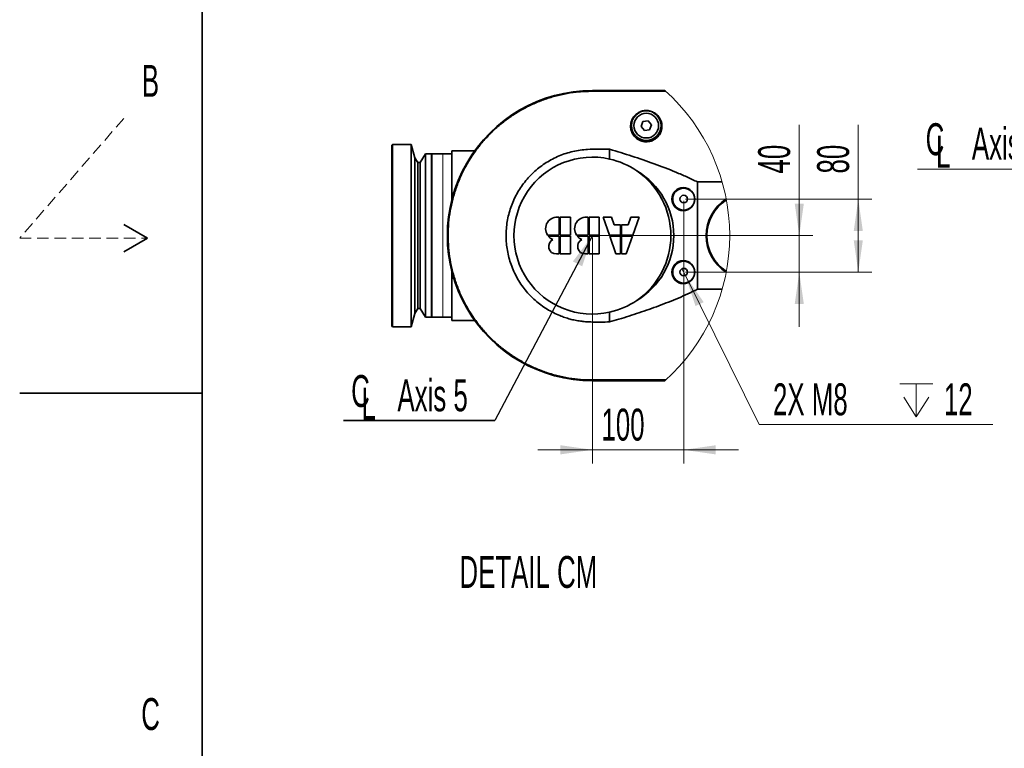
# Model space of a CAD drawing. Header units: millimetres. Extents: x 0 to 11920, y 0 to 8400.
# Tile 16 of 121: x 0 to 2158, y 4822 to 6419. Entities that reach past the tile are written whole.
import ezdxf

# ---------------------------------------------------------------- set-up
doc = ezdxf.new("R2010")
doc.units = ezdxf.units.MM
doc.header["$LTSCALE"] = 20
doc.header["$PDSIZE"] = -1
doc.linetypes.add('HIDDEN', pattern=[1.905, 1.27, -0.635])
doc.layers.add('SVART_TEXT', color=7, linetype='Continuous')
doc.styles.add('SLDTEXTSTYLE0', font='TXT', dxfattribs={"width": 0.605})
doc.dimstyles.new('SLDDIMSTYLE11', dxfattribs={"dimtxt": 70, "dimasz": 70, "dimexe": 0, "dimexo": 0.0625, "dimgap": 17.5, "dimtad": 1, "dimdec": 1, "dimlfac": 0.5, "dimrnd": 1e-09, "dimzin": 12, "dimdsep": 46, "dimtxsty": 'SLDTEXTSTYLE0', "dimsah": 1, "dimcen": 0.09, "dimadec": 0, "dimazin": 3, "dimtfac": 1, "dimtmove": 0, "dimatfit": 0, "dimfxl": 1, "dimfrac": 2, "dimtolj": 1, "dimtzin": 12, "dimarcsym": 0})
doc.dimstyles.new('SLDDIMSTYLE13', dxfattribs={"dimtxt": 70, "dimasz": 70, "dimexe": 0, "dimexo": 0.0625, "dimgap": 17.5, "dimtad": 1, "dimdec": 1, "dimlfac": 0.5, "dimrnd": 1e-09, "dimzin": 12, "dimdsep": 46, "dimtxsty": 'SLDTEXTSTYLE0', "dimsah": 1, "dimcen": 0.09, "dimadec": 0, "dimazin": 3, "dimtfac": 1, "dimtofl": 0, "dimtmove": 0, "dimatfit": 3, "dimfxl": 1, "dimfrac": 2, "dimtolj": 1, "dimtzin": 12, "dimarcsym": 0})
doc.dimstyles.new('SLDDIMSTYLE14', dxfattribs={"dimtxt": 70, "dimasz": 70, "dimexe": 0, "dimexo": 0.0625, "dimgap": 17.5, "dimtad": 0, "dimtih": 1, "dimtoh": 1, "dimdec": 1, "dimlfac": 0.5, "dimrnd": 1e-09, "dimzin": 12, "dimdsep": 46, "dimtxsty": 'SLDTEXTSTYLE0', "dimblk1": 'NONE', "dimsah": 1, "dimcen": 0, "dimadec": 0, "dimazin": 3, "dimtfac": 1, "dimtmove": 0, "dimatfit": 3, "dimldrblk": 'NONE', "dimfxl": 1, "dimfrac": 2, "dimtolj": 1, "dimtzin": 12, "dimarcsym": 0})
doc.dimstyles.new('SLDDIMSTYLE5', dxfattribs={"dimtxt": 0.18, "dimasz": 70, "dimexe": 0, "dimexo": 0.0625, "dimgap": 0, "dimtad": 0, "dimtih": 1, "dimtoh": 1, "dimdec": 0, "dimrnd": 1e-09, "dimzin": 0, "dimdsep": 46, "dimtxsty": 'Standard', "dimsah": 1, "dimcen": 0.09, "dimadec": 0, "dimazin": 0, "dimtfac": 70, "dimtdec": 0, "dimtofl": 0, "dimtmove": 0, "dimatfit": 3, "dimfxl": 1, "dimfrac": 2, "dimtolj": 1, "dimtzin": 0, "dimarcsym": 0})

# ---------------------------------------------------------------- blocks, each defined once
blk = doc.blocks.new('SW_SYMBOL_MOD_CL')
at = {"color": 0, "linetype": 'Continuous', "lineweight": 0, "char_height": 15515, "attachment_point": 5, "style": 'SLDTEXTSTYLE0'}
for s, insert in [('C', (8000, 12000)), ('L', (12000, 6000))]:
    blk.add_mtext(s, dxfattribs=dict(at, insert=insert))
blk = doc.blocks.new('SW_NOTE_0_8')
at = {"color": 0, "linetype": 'Continuous', "lineweight": 0}
for p, q in [((-333.3, 0), (0, 0)), ((0, 0), (-333.3, 0)), ((-333.3, 0), (0, 0)), ((0, 0), (-333.3, 0)), ((-333.3, 0), (0, 0)), ((0, 0), (-333.3, 0))]:
    blk.add_line(p, q, dxfattribs=at)
at = {"color": 0, "linetype": 'Continuous', "lineweight": 0, "xscale": 0.0045117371, "yscale": 0.0045117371, "zscale": 0.0045117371}
blk.add_blockref('SW_SYMBOL_MOD_CL', (-331.1, 11), dxfattribs=at)
at = {"color": 0, "linetype": 'Continuous', "lineweight": 0, "insert": (-214.1, 91.1), "char_height": 70, "attachment_point": 1, "style": 'SLDTEXTSTYLE0'}
blk.add_mtext('Axis 1', dxfattribs=at)
blk = doc.blocks.new('_D_55')
at = {"color": 7, "linetype": 'Continuous', "lineweight": 0}
for p, q in [((1455.3, 6021.5), (1455.3, 5446.1)), ((1255.3, 5941.5), (1255.3, 5446.1)), ((1255.3, 5476.1), (1135.3, 5476.1)), ((1255.3, 5476.1), (1455.3, 5476.1)), ((1455.3, 5476.1), (1575.3, 5476.1))]:
    blk.add_line(p, q, dxfattribs=at)
at = {"color": 7, "linetype": 'Continuous', "lineweight": 18}
for points in [[(1255.3, 5476.1), (1185.3, 5486.1), (1185.3, 5466.1)], [(1455.3, 5476.1), (1525.3, 5466.1), (1525.3, 5486.1)]]:
    blk.add_solid(points, dxfattribs=at)
at = {"color": 7, "linetype": 'Continuous', "lineweight": 18, "insert": (1275.1, 5566.3), "char_height": 70, "attachment_point": 1, "style": 'SLDTEXTSTYLE0'}
blk.add_mtext('100', dxfattribs=at)
blk = doc.blocks.new('_D_56')
at = {"color": 7, "linetype": 'Continuous', "lineweight": 0}
for p, q in [((1708.7, 5945.5), (1708.7, 6188.6)), ((1259.3, 5945.5), (1738.7, 5945.5)), ((1708.7, 5945.5), (1708.7, 5865.5)), ((1459.3, 5865.5), (1738.7, 5865.5)), ((1708.7, 5865.5), (1708.7, 5745.5))]:
    blk.add_line(p, q, dxfattribs=at)
at = {"color": 7, "linetype": 'Continuous', "lineweight": 18}
for points in [[(1708.7, 5945.5), (1718.7, 6015.5), (1698.7, 6015.5)], [(1708.7, 5865.5), (1698.7, 5795.5), (1718.7, 5795.5)]]:
    blk.add_solid(points, dxfattribs=at)
at = {"color": 7, "linetype": 'Continuous', "lineweight": 18, "insert": (1618.5, 6081.6), "char_height": 70, "attachment_point": 1, "rotation": 90, "style": 'SLDTEXTSTYLE0'}
blk.add_mtext('40', dxfattribs=at)
blk = doc.blocks.new('_D_57')
at = {"color": 7, "linetype": 'Continuous', "lineweight": 0}
for p, q in [((1838, 6025.5), (1838, 6188.6)), ((1459.3, 6025.5), (1868, 6025.5)), ((1838, 6025.5), (1838, 5865.5)), ((1459.3, 5865.5), (1868, 5865.5))]:
    blk.add_line(p, q, dxfattribs=at)
at = {"color": 7, "linetype": 'Continuous', "lineweight": 18}
for points in [[(1838, 6025.5), (1828, 5955.5), (1848, 5955.5)], [(1838, 5865.5), (1848, 5935.5), (1828, 5935.5)]]:
    blk.add_solid(points, dxfattribs=at)
at = {"color": 7, "linetype": 'Continuous', "lineweight": 18, "insert": (1747.8, 6081.6), "char_height": 70, "attachment_point": 1, "rotation": 90, "style": 'SLDTEXTSTYLE0'}
blk.add_mtext('80', dxfattribs=at)
blk = doc.blocks.new('SW_SYMBOL_HOLE_DEPTH')
at = {"color": 0, "linetype": 'Continuous', "lineweight": 18}
for p, q in [((0, 17500), (16000, 17500)), ((8000, 17500), (8000, 1500)), ((2000, 11100), (8000, 1500)), ((14000, 11100), (8000, 1500))]:
    blk.add_line(p, q, dxfattribs=at)
blk = doc.blocks.new('_D_58')
at = {"color": 7, "linetype": 'Continuous', "lineweight": 0}
for p, q in [((1451.6, 5872.9), (1459, 5858)), ((1459, 5858), (1621.1, 5531.3)), ((1621.1, 5531.3), (2132.7, 5531.3))]:
    blk.add_line(p, q, dxfattribs=at)
at = {"color": 7, "linetype": 'Continuous', "lineweight": 18}
blk.add_solid([(1459, 5858), (1481.2, 5790.9), (1499.1, 5799.8)], dxfattribs=at)
at = {"color": 7, "linetype": 'Continuous', "lineweight": 18, "xscale": 0.0045117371, "yscale": 0.0045117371, "zscale": 0.0045117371}
blk.add_blockref('SW_SYMBOL_HOLE_DEPTH', (1929.1, 5541.5), dxfattribs=at)
at = {"color": 7, "linetype": 'Continuous', "lineweight": 18, "char_height": 70, "attachment_point": 1, "style": 'SLDTEXTSTYLE0'}
for s, insert in [('2X M8', (1651.1, 5621.8)), ('12', (2025.7, 5621.8))]:
    blk.add_mtext(s, dxfattribs=dict(at, insert=insert))
blk = doc.blocks.new('_None')
blk = doc.blocks.new('SW_NOTE_0_9')
at = {"layer": 'SVART_TEXT', "color": 0}
for p, q in [((-331.1, 0), (0, 0)), ((0, 0), (-331.1, 0)), ((-331.1, 0), (0, 0)), ((0, 0), (-331.1, 0)), ((-331.1, 0), (0, 0)), ((0, 0), (-331.1, 0))]:
    blk.add_line(p, q, dxfattribs=at)
at = {"layer": 'SVART_TEXT', "color": 0, "xscale": 0.0045117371, "yscale": 0.0045117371, "zscale": 0.0045117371}
blk.add_blockref('SW_SYMBOL_MOD_CL', (-330.3, 10.3), dxfattribs=at)
at = {"layer": 'SVART_TEXT', "color": 0, "insert": (-213.2, 90.5), "char_height": 70, "attachment_point": 1, "style": 'SLDTEXTSTYLE0'}
blk.add_mtext('Axis 5', dxfattribs=at)

msp = doc.modelspace()

# ---------------------------------------------------------------- linework, layer by layer
at = {"color": 7, "linetype": 'Continuous', "lineweight": 35}
for p, q in [((400, 200), (400, 8200)), ((1414.059837, 6263.465716), (1255.315978, 6263.465716)), ((1414.293606, 6263.256265), (1255.315978, 6263.256265)), ((1365.893204, 6195.310904), (1361.944515, 6184.459997)), ((1377.264697, 6197.3166), (1365.893204, 6195.310904)), ((1384.687502, 6188.471509), (1377.264697, 6197.3166)), ((1361.944515, 6184.459997), (1369.36732, 6175.614906)), ((1369.36732, 6175.614906), (1380.738814, 6177.620722)), ((1380.738814, 6177.620722), (1384.687502, 6188.471509)), ((817.316015, 6145.465804), (815.315921, 6143.46583)), ((815.315921, 5945.465757), (815.315921, 6143.46583)), ((858.315904, 6145.465804), (817.316015, 6145.465804)), ((817.316015, 6145.465804), (817.316015, 5945.465757)), ((866.231401, 6115.925146), (858.315904, 6145.465804)), ((858.315904, 5945.465757), (858.315904, 6145.465804)), ((997.385699, 6131.465746), (947.315891, 6131.465746)), ((947.315891, 6038.567854), (947.315891, 6131.465746)), ((1293.036897, 6134.73518), (1293.036897, 6113.278581)), ((872.516114, 6105.465723), (866.231401, 6115.925146)), ((866.231401, 5945.465757), (866.231401, 6115.925146)), ((889.116008, 6124.465777), (877.939422, 6105.465723)), ((902.316053, 6124.465777), (889.116008, 6124.465777)), ((889.116008, 5945.465757), (889.116008, 6124.465777)), ((902.316053, 5945.465757), (902.316053, 6124.465777)), ((927.31591, 6124.465777), (903.31598, 6124.465777)), ((903.31598, 5766.465737), (903.31598, 6124.465777)), ((947.315891, 6124.465777), (927.31591, 6124.465777)), ((877.939422, 6105.465723), (872.516114, 6105.465723)), ((872.516114, 5945.465757), (872.516114, 6105.465723)), ((877.939422, 5945.465757), (877.939422, 6105.465723)), ((903.31598, 6105.465723), (902.316053, 6105.465723)), ((1485.315997, 6063.090635), (1539.643962, 6063.091708)), ((1485.315997, 5827.840878), (1485.315997, 6063.090635)), ((947.315891, 6038.567854), (951.250274, 6038.567854)), ((947.315891, 6024.585916), (947.315891, 6038.567854)), ((1182.606895, 5946.466757), (1182.606895, 5985.687805)), ((1206.903894, 5985.687805), (1184.608896, 5985.687805)), ((1184.608896, 5985.687805), (1184.608896, 5946.466757)), ((1206.903894, 5946.466757), (1206.903894, 5985.687805)), ((1246.125061, 5946.466757), (1246.125061, 5985.687805)), ((1270.42206, 5985.687805), (1248.127062, 5985.687805)), ((1248.127062, 5985.687805), (1248.127062, 5946.466757)), ((1270.42206, 5946.466757), (1270.42206, 5985.687805)), ((1278.794009, 5985.687805), (1292.503555, 5946.466757)), ((1296.994049, 5985.687805), (1278.794009, 5985.687805)), ((1302.719552, 5969.307734), (1296.994049, 5985.687805)), ((1339.21798, 5985.687805), (1333.492357, 5969.307734)), ((1357.41802, 5985.687805), (1339.21798, 5985.687805)), ((1343.708355, 5946.466757), (1357.41802, 5985.687805)), ((228.038476, 5970), (280, 5940)), ((1317.105014, 5969.307734), (1302.719552, 5969.307734)), ((1317.105014, 5946.466757), (1317.105014, 5969.307734)), ((1319.107015, 5969.307734), (1319.107015, 5946.466757)), ((1333.492357, 5969.307734), (1319.107015, 5969.307734)), ((280, 5940), (228.038476, 5910)), ((815.315921, 5747.465683), (815.315921, 5945.465757)), ((817.316015, 5945.465757), (817.316015, 5745.465828)), ((858.315904, 5745.465828), (858.315904, 5945.465757)), ((866.231401, 5775.006367), (866.231401, 5945.465757)), ((872.516114, 5785.46579), (872.516114, 5945.465757)), ((877.939422, 5785.46579), (877.939422, 5945.465757)), ((889.116008, 5766.465737), (889.116008, 5945.465757)), ((902.316053, 5766.465737), (902.316053, 5945.465757)), ((1156.947572, 5946.466757), (1182.606895, 5946.466757)), ((1182.606895, 5944.464756), (1158.428628, 5944.464756)), ((1182.606895, 5905.243708), (1182.606895, 5944.464756)), ((1184.608896, 5946.466757), (1206.903894, 5946.466757)), ((1184.608896, 5944.464756), (1184.608896, 5905.243708)), ((1206.903894, 5944.464756), (1184.608896, 5944.464756)), ((1206.903894, 5905.243708), (1206.903894, 5944.464756)), ((1220.465619, 5946.466757), (1246.125061, 5946.466757)), ((1246.125061, 5944.464756), (1221.946676, 5944.464756)), ((1246.125061, 5905.243708), (1246.125061, 5944.464756)), ((1248.127062, 5946.466757), (1270.42206, 5946.466757)), ((1248.127062, 5944.464756), (1248.127062, 5905.243708)), ((1270.42206, 5944.464756), (1248.127062, 5944.464756)), ((1270.42206, 5905.243708), (1270.42206, 5944.464756)), ((1292.503555, 5946.466757), (1317.105014, 5946.466757)), ((1293.203432, 5944.464756), (1306.912977, 5905.243708)), ((1317.105014, 5944.464756), (1293.203432, 5944.464756)), ((1317.105014, 5905.243708), (1317.105014, 5944.464756)), ((1319.107015, 5946.466757), (1343.708355, 5946.466757)), ((1319.107015, 5944.464756), (1319.107015, 5905.243708)), ((1343.008597, 5944.464756), (1319.107015, 5944.464756)), ((1329.299052, 5905.243708), (1343.008597, 5944.464756)), ((1176.327903, 5905.243708), (1182.606895, 5905.243708)), ((1184.608896, 5905.243708), (1206.903894, 5905.243708)), ((1239.84595, 5905.243708), (1246.125061, 5905.243708)), ((1248.127062, 5905.243708), (1270.42206, 5905.243708)), ((1306.912977, 5905.243708), (1317.105014, 5905.243708)), ((1319.107015, 5905.243708), (1329.299052, 5905.243708)), ((947.315891, 5852.363659), (947.315891, 5866.345717)), ((951.250274, 5852.363659), (947.315891, 5852.363659)), ((947.315891, 5759.465767), (947.315891, 5852.363659)), ((1539.654453, 5827.876402), (1485.315997, 5827.840878)), ((866.231401, 5775.006367), (872.516114, 5785.46579)), ((872.516114, 5785.46579), (877.939422, 5785.46579)), ((877.939422, 5785.46579), (889.116008, 5766.465737)), ((902.316053, 5785.46579), (903.31598, 5785.46579)), ((858.315904, 5745.465828), (866.231401, 5775.006367)), ((889.116008, 5766.465737), (892.354924, 5766.465737)), ((898.278434, 5766.465737), (902.316053, 5766.465737)), ((903.31598, 5766.465737), (927.31591, 5766.465737)), ((927.31591, 5766.465737), (947.315891, 5766.465737)), ((1293.036897, 5777.653052), (1293.036897, 5756.201817)), ((815.315921, 5747.465683), (817.316015, 5745.465828)), ((817.316015, 5745.465828), (858.315904, 5745.465828)), ((947.315891, 5759.465767), (997.385699, 5759.465767)), ((1255.315978, 5627.675368), (1414.293725, 5627.675368)), ((1255.315978, 5627.465798), (1414.059837, 5627.465798)), ((0, 5600), (400, 5600))]:
    msp.add_line(p, q, dxfattribs=at)
at = {"color": 8, "linetype": 'Continuous', "lineweight": 18}
for p, q in [((1255.315978, 6261.81574), (1255.315978, 6263.256265)), ((927.31591, 6124.465777), (927.31591, 5766.465737)), ((1255.315978, 5629.115654), (1255.315978, 5627.675368))]:
    msp.add_line(p, q, dxfattribs=at)
at = {"color": 7, "linetype": 'HIDDEN', "lineweight": 18}
for p, q in [((228.038476, 6202.137687), (0, 5940)), ((0, 5940), (280, 5940))]:
    msp.add_line(p, q, dxfattribs=at)
at = {"color": 7, "linetype": 'Continuous', "lineweight": 35, "flags": 128}
for points in [[(1255.315978, 6261.81574), (1293.566425, 6261.816574), (1331.816036, 6261.81574), (1408.315975, 6261.81574), (1415.891964, 6261.81574)], [(1415.891726, 5629.115654), (1408.315975, 5629.115654), (1331.816036, 5629.115654), (1293.565948, 5629.1147), (1274.440844, 5629.118038), (1255.315978, 5629.115654)]]:
    msp.add_lwpolyline(points, dxfattribs=at)
at = {"color": 7, "linetype": 'Continuous', "lineweight": 35}
for centre, radius in [((1373.316006, 6186.465737), 32.500037), ((1373.315988, 6186.465771), 27.00002), ((1454.3946, 6025.460342), 25.109242), ((1455.316026, 6025.465799), 24.000001), ((1455.316039, 6025.465788), 8.299979), ((1454.394572, 5865.46026), 25.109254), ((1455.316026, 5865.465714), 24.000001), ((1455.316046, 5865.465863), 8.299938)]:
    msp.add_circle(centre, radius, dxfattribs=at)
for centre, radius, start, end in [((1255.315859, 5945.465757), 317.999959, 89.999978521, 270.000021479), ((1255.315919, 5945.465816), 317.790449, 89.999989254, 270.000010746), ((1255.316015, 5945.465816), 171.999968, 77.331637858, 282.668362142), ((1255.31652, 5945.466907), 171.998793, 55.560340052, 77.331722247), ((1268.943845, 5945.465816), 164.676919, 300.526119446, 59.473880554), ((1255.316098, 5945.465816), 171.999931, 304.43957029, 55.56042971), ((1599.958331, 5945.560014), 95.338582, 122.641028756, 180.05664611), ((1600.134921, 5945.465816), 93.783014, 123.126837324, 236.873162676), ((1178.148058, 5960.600893), 25.480079, 79.921746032, 213.690962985), ((1241.666126, 5960.600893), 25.480096, 79.921527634, 213.690937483), ((1178.146479, 5960.599064), 25.477627, 219.292053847, 247.341615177), ((1176.3282, 5922.169822), 16.926114, 118.192967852, 269.998995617), ((1241.664526, 5960.599064), 25.477627, 219.292053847, 247.341615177), ((1239.845942, 5922.169746), 16.926038, 118.191936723, 270.000026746), ((1599.958331, 5945.371618), 95.338581, 179.943425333, 237.358971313), ((1255.319103, 5945.458799), 171.992444, 282.66787102, 304.440066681)]:
    msp.add_arc(centre, radius, start, end, dxfattribs=at)
at = {"color": 7, "linetype": 'Continuous', "lineweight": 18}
for centre, radius, start, end in [((1129.323726, 5945.46594), 426.847174, 359.999975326, 48.158823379), ((1129.323317, 5945.465755), 426.847583, 311.841201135, 0.00000016)]:
    msp.add_arc(centre, radius, start, end, dxfattribs=at)
at = {"color": 7, "linetype": 'Continuous', "lineweight": 35}
for points, knots in [([(1255.315978, 5629.115654), (1246.679221, 5629.314654), (1229.341222, 5629.71414), (1203.297308, 5633.07645), (1177.304686, 5638.490303), (1151.896853, 5646.108648), (1127.278787, 5655.787857), (1103.664, 5667.4189), (1080.832776, 5681.133063), (1059.306821, 5696.68186), (1039.177327, 5713.965871), (1020.542453, 5732.871533), (1003.361425, 5753.525347), (988.043938, 5775.522675), (974.682734, 5798.645608), (963.371887, 5822.659488), (954.00524, 5847.835816), (946.858672, 5873.57044), (941.922492, 5899.719213), (939.182074, 5926.123385), (938.66886, 5952.984293), (940.449527, 5979.73017), (944.461075, 6006.1331), (950.630975, 6031.950808), (959.044458, 6057.461936), (969.5408, 6082.020965), (982.06512, 6105.60682), (996.432181, 6127.927048), (1012.815747, 6149.214626), (1030.849484, 6168.915068), (1050.405153, 6186.96085), (1071.340817, 6203.280245), (1093.84485, 6217.952331), (1117.467156, 6230.618905), (1141.981306, 6241.212953), (1167.143326, 6249.665353), (1193.234416, 6256.062366), (1216.822968, 6259.713861), (1237.61156, 6261.532536), (1249.414683, 6261.721341), (1255.315978, 6261.81574)], [0, 0, 0, 0, 0.0260702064, 0.0523350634, 0.0791537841, 0.1061656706, 0.1323224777, 0.1589392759, 0.1855556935, 0.2126484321, 0.2390208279, 0.2655764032, 0.2927096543, 0.3200425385, 0.3464129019, 0.373254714, 0.4000967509, 0.4274271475, 0.453799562, 0.4803553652, 0.5074887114, 0.5348215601, 0.5611921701, 0.5880345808, 0.6148769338, 0.642207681, 0.6685780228, 0.6954199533, 0.7222619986, 0.7495922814, 0.7759636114, 0.8025178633, 0.8296500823, 0.8569815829, 0.8833516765, 0.9101937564, 0.9370357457, 0.9643663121, 0.9821839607, 1, 1, 1, 1]), ([(1378.532846, 6151.421143), (1379.462747, 6151.586866), (1382.078475, 6152.053029), (1386.228716, 6153.408963), (1390.852314, 6155.663136), (1395.065215, 6158.591607), (1398.887977, 6162.178024), (1402.133269, 6166.344369), (1404.818013, 6171.164535), (1406.713041, 6176.452497), (1407.769714, 6182.312549), (1407.775894, 6188.435219), (1406.606974, 6194.824863), (1404.152544, 6201.072284), (1400.624715, 6206.543466), (1396.38333, 6211.017705), (1391.981191, 6214.345494), (1387.275155, 6216.838805), (1382.442138, 6218.570043), (1377.296758, 6219.556175), (1372.193455, 6219.76706), (1367.316498, 6219.236806), (1362.776992, 6218.122684), (1358.500237, 6216.423953), (1354.390246, 6214.135821), (1350.572522, 6211.248271), (1346.936384, 6207.587698), (1343.791858, 6203.257467), (1341.203617, 6198.123704), (1339.482556, 6192.489209), (1338.697341, 6186.107618), (1339.211881, 6179.282825), (1340.943056, 6173.056155), (1342.828728, 6169.49476), (1343.580563, 6168.0748)], [0, 0, 0, 0, 0.0162220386, 0.0456311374, 0.074654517, 0.1043381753, 0.1334354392, 0.1644075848, 0.1946963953, 0.2278757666, 0.2604550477, 0.296555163, 0.3324723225, 0.3714539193, 0.411131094, 0.4435445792, 0.4769334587, 0.5054776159, 0.5347515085, 0.5648142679, 0.5951557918, 0.6221654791, 0.6488469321, 0.6752301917, 0.7009966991, 0.7294527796, 0.7571835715, 0.7893716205, 0.8209827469, 0.8555534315, 0.8900817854, 0.9308630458, 0.9724344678, 1, 1, 1, 1]), ([(1343.580563, 6168.0748), (1344.590215, 6166.521032), (1346.63352, 6163.376561), (1350.695419, 6159.274073), (1355.500575, 6155.784673), (1360.829984, 6153.177437), (1366.420576, 6151.582475), (1372.335174, 6150.81008), (1376.376955, 6151.208582), (1378.532846, 6151.421143)], [0, 0, 0, 0, 0.1350946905, 0.2734008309, 0.4188613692, 0.5672912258, 0.70420639, 0.8422233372, 1, 1, 1, 1]), ([(1293.036897, 5756.201817), (1286.709577, 5756.187691), (1272.875494, 5756.156806), (1255.266736, 5756.017075), (1240.235969, 5756.759726), (1228.880955, 5757.927296), (1217.526044, 5759.869742), (1206.154589, 5762.554708), (1194.907837, 5765.94537), (1182.628189, 5770.506514), (1169.498684, 5776.506129), (1155.655525, 5784.2819), (1142.359644, 5793.304592), (1129.90305, 5803.397204), (1118.423514, 5814.423494), (1107.936596, 5826.346556), (1098.369963, 5839.257558), (1089.949931, 5852.898695), (1082.752223, 5867.152998), (1076.802972, 5881.864792), (1072.050188, 5897.204883), (1068.645162, 5912.805223), (1066.569893, 5928.57822), (1065.81091, 5944.430457), (1066.398638, 5960.480873), (1068.350109, 5976.393044), (1071.609338, 5991.978093), (1076.148742, 6007.205926), (1082.02251, 6022.175972), (1089.131314, 6036.555677), (1097.378204, 6050.172643), (1106.692273, 6063.026968), (1117.171287, 6075.204352), (1128.633903, 6086.40612), (1140.953854, 6096.559133), (1153.989332, 6105.601794), (1167.899073, 6113.617634), (1182.369251, 6120.379168), (1197.314294, 6125.874567), (1212.636961, 6130.10128), (1228.447704, 6133.078128), (1247.255785, 6134.903255), (1268.832828, 6134.782396), (1284.966668, 6134.750923), (1293.036897, 6134.73518)], [0, 0, 0, 0, 0.028336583, 0.0619552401, 0.0788314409, 0.0957035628, 0.1130415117, 0.1303806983, 0.1479960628, 0.1656110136, 0.1890056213, 0.212562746, 0.2366317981, 0.2608756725, 0.284270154, 0.3078295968, 0.33190038, 0.3561458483, 0.3795276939, 0.4033278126, 0.4271276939, 0.4513601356, 0.4747445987, 0.498290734, 0.5223481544, 0.5465822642, 0.5699941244, 0.5935693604, 0.6176575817, 0.6419224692, 0.6653134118, 0.6888665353, 0.712929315, 0.7371701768, 0.7605486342, 0.7843410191, 0.808133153, 0.8323571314, 0.8557765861, 0.8793590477, 0.9034569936, 0.9277370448, 0.9638537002, 1, 1, 1, 1]), ([(1293.036897, 6134.73518), (1309.365081, 6129.8131), (1342.038748, 6119.963727), (1390.559405, 6103.348637), (1430.518297, 6087.91854), (1462.079541, 6074.328185), (1477.570113, 6066.836678), (1485.315997, 6063.090635)], [0, 0, 0, 0, 0.2490274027, 0.4983186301, 0.7487495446, 0.8743650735, 1, 1, 1, 1]), ([(1485.315997, 5827.840878), (1478.432336, 5824.501004), (1464.66612, 5817.821793), (1436.586365, 5805.550867), (1400.865855, 5791.407938), (1357.278952, 5776.100295), (1321.239, 5764.548033), (1299.739259, 5758.185334), (1293.036897, 5756.201817)], [0, 0, 0, 0, 0.111720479, 0.2234230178, 0.4474081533, 0.6725777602, 0.8979288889, 1, 1, 1, 1]), ([(898.278434, 5766.466452), (898.265798, 5766.466609), (898.125443, 5766.46835), (897.762833, 5766.474936), (897.119813, 5766.482066), (896.273109, 5766.488924), (895.316242, 5766.491778), (894.35747, 5766.488816), (893.506865, 5766.482371), (892.862268, 5766.47429), (892.502187, 5766.468699), (892.365335, 5766.466611), (892.354924, 5766.466452)], [0, 0, 0, 0, 0.0063999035, 0.071085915, 0.1836672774, 0.3320654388, 0.4998993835, 0.6682565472, 0.8176206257, 0.9306854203, 0.9947269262, 1, 1, 1, 1])]:
    msp.add_open_spline(points, degree=3, knots=knots, dxfattribs=at)
at = {"color": 7, "linetype": 'Continuous', "lineweight": 0}
msp.add_point((1255.316005, 5945.465773), dxfattribs=at)

# ---------------------------------------------------------------- block references
msp.add_blockref('SW_NOTE_0_8', (2301.111111, 6091.111111), dxfattribs=at)
at = {"layer": 'SVART_TEXT'}
msp.add_blockref('SW_NOTE_0_9', (1041.111111, 5540), dxfattribs=at)

# ---------------------------------------------------------------- texts
at = {"color": 7, "linetype": 'Continuous', "lineweight": 0, "char_height": 70, "style": 'SLDTEXTSTYLE0'}
for s, insert, attachment_point in [('B', (267.759016, 6319.667969), 1), ('DETAIL CM', (1114.819675, 5243.483299), 2), ('C', (266.435667, 4932.078334), 1)]:
    msp.add_mtext(s, dxfattribs=dict(at, insert=insert, attachment_point=attachment_point))

# ---------------------------------------------------------------- dimensions: what is measured, and where the dimension line sits
at = {"color": 7, "linetype": 'Continuous', "lineweight": 18}
for base, p1, dimstyle, picture, middle in [((1708.725807, 5865.465773), (1255.316005, 5945.465773), 'SLDDIMSTYLE11', '_D_56', (1708.725807, 6135.088974)), ((1838.025703, 5865.465773), (1455.316005, 6025.465773), 'SLDDIMSTYLE13', '_D_57', (1838.025703, 6135.088974))]:
    dim = msp.add_linear_dim(base=base, p1=p1, p2=(1455.316005, 5865.465773), angle=90, dimstyle=dimstyle, dxfattribs=at)
    dim.commit()
    dim.dimension.update_dxf_attribs({"geometry": picture, "text_midpoint": middle, "dimtype": 160})
dim = msp.add_linear_dim(base=(1455.316005, 5476.105957), p1=(1255.316005, 5945.465773), p2=(1455.316005, 6025.465773), dimstyle='SLDDIMSTYLE11', dxfattribs=at)
dim.commit()
dim.dimension.update_dxf_attribs({"geometry": '_D_55', "text_midpoint": (1355.316005, 5476.105957), "dimtype": 160})
dim = msp.add_diameter_dim_2p(p1=(1451.626974, 5872.900896), p2=(1459.005036, 5858.030651), text='2X M8{\\fGDT;x}12', dimstyle='SLDDIMSTYLE14', override={"dimpost": '<>'}, dxfattribs=at)
dim.commit()
dim.dimension.update_dxf_attribs({"geometry": '_D_58', "text_midpoint": (1891.891553, 5585.153197), "dimtype": 163})

# ---------------------------------------------------------------- leaders
at = {"layer": 'SVART_TEXT'}
msp.add_leader([(1255.316005, 5945.465773), (1041.111111, 5540)], dimstyle='SLDDIMSTYLE5', dxfattribs=at)

doc.saveas('drawing.dxf')
